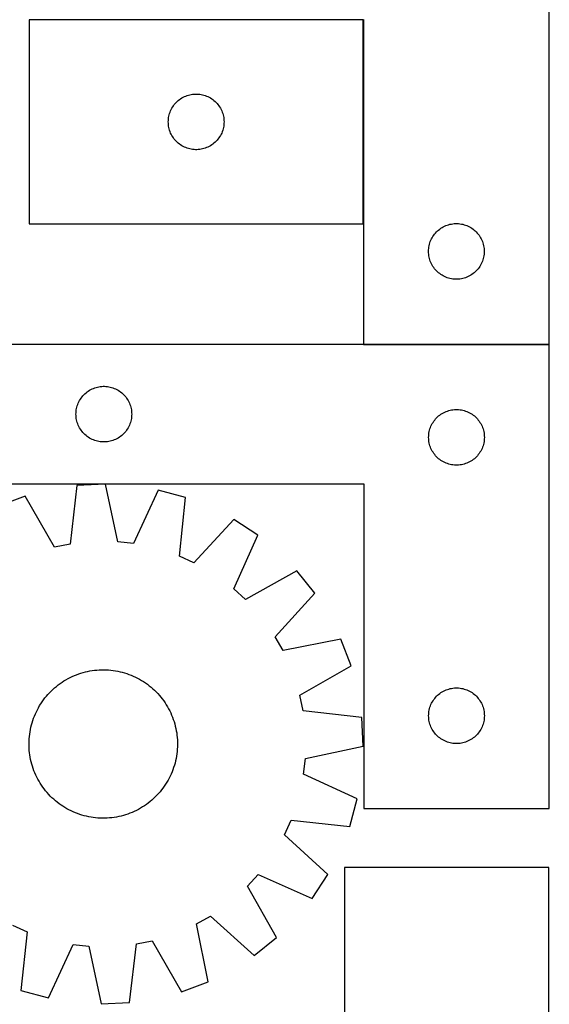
# Model space of a CAD drawing. Header units: millimetres. Extents: x 7 to 1493, y 7 to 2993.
# Tile 12 of 13: x 1208 to 1493, y 2108 to 2639. Entities that reach past the tile are written whole.
import ezdxf

# ---------------------------------------------------------------- set-up
doc = ezdxf.new("R2010")
doc.units = ezdxf.units.MM
doc.layers.add('COMMON', color=5, linetype='CONTINUOUS', true_color=0x0000ff)
doc.layers.add('CUT', color=7, linetype='CONTINUOUS', true_color=0x000000)

msp = doc.modelspace()

# ---------------------------------------------------------------- linework, layer by layer
at = {"layer": 'COMMON'}
for p, q in [((1393.297799, 2528.78493), (1393.297799, 2638.78493)), ((1393.397799, 2463.88493), (1493.397799, 2463.88493))]:
    msp.add_line(p, q, dxfattribs=at)
at = {"layer": 'CUT'}
for p, q in [((1493.397799, 2463.984931), (1493.397799, 2713.984931)), ((1393.197798, 2638.78493), (1213.197798, 2638.78493)), ((1213.197798, 2638.78493), (1213.197798, 2528.78493)), ((1393.197798, 2528.78493), (1393.197798, 2638.78493)), ((1393.397799, 2638.984931), (1393.397799, 2463.984931)), ((1292.455516, 2594.254092), (1293.008698, 2594.79321)), ((1293.008698, 2594.79321), (1293.588901, 2595.303137)), ((1293.588901, 2595.303137), (1294.194584, 2595.782519)), ((1294.194584, 2595.782519), (1294.824143, 2596.230085)), ((1294.824143, 2596.230085), (1295.475906, 2596.644649)), ((1295.475906, 2596.644649), (1296.148147, 2597.025112)), ((1296.148147, 2597.025112), (1296.839082, 2597.370464)), ((1296.839082, 2597.370464), (1297.54688, 2597.679789)), ((1297.54688, 2597.679789), (1298.269663, 2597.952268)), ((1298.269663, 2597.952268), (1299.005514, 2598.187178)), ((1299.005514, 2598.187178), (1299.752482, 2598.383896)), ((1299.752482, 2598.383896), (1300.508587, 2598.541899)), ((1300.508587, 2598.541899), (1301.271823, 2598.66077)), ((1301.271823, 2598.66077), (1302.040166, 2598.740193)), ((1302.040166, 2598.740193), (1302.81158, 2598.779957)), ((1302.81158, 2598.779957), (1303.584017, 2598.779957)), ((1303.584017, 2598.779957), (1304.35543, 2598.740193)), ((1304.35543, 2598.740193), (1305.123774, 2598.66077)), ((1305.123774, 2598.66077), (1305.88701, 2598.541899)), ((1305.88701, 2598.541899), (1306.643114, 2598.383896)), ((1306.643114, 2598.383896), (1307.390083, 2598.187178)), ((1307.390083, 2598.187178), (1308.125934, 2597.952268)), ((1308.125934, 2597.952268), (1308.848717, 2597.679789)), ((1308.848717, 2597.679789), (1309.556514, 2597.370464)), ((1309.556514, 2597.370464), (1310.247449, 2597.025112)), ((1310.247449, 2597.025112), (1310.91969, 2596.644649)), ((1310.91969, 2596.644649), (1311.571454, 2596.230085)), ((1311.571454, 2596.230085), (1312.201013, 2595.782519)), ((1312.201013, 2595.782519), (1312.806696, 2595.303137)), ((1312.806696, 2595.303137), (1313.386898, 2594.79321)), ((1313.386898, 2594.79321), (1313.940081, 2594.254092)), ((1288.908268, 2588.346652), (1289.162046, 2589.076211)), ((1289.162046, 2589.076211), (1289.453045, 2589.791739)), ((1289.453045, 2589.791739), (1289.780492, 2590.491337)), ((1289.780492, 2590.491337), (1290.14352, 2591.173151)), ((1290.14352, 2591.173151), (1290.541165, 2591.835373)), ((1290.541165, 2591.835373), (1290.972373, 2592.476246)), ((1290.972373, 2592.476246), (1291.436001, 2593.094072)), ((1291.436001, 2593.094072), (1291.930819, 2593.687212)), ((1291.930819, 2593.687212), (1292.455516, 2594.254092)), ((1313.940081, 2594.254092), (1314.464777, 2593.687212)), ((1314.464777, 2593.687212), (1314.959595, 2593.094072)), ((1314.959595, 2593.094072), (1315.423223, 2592.476246)), ((1315.423223, 2592.476246), (1315.854432, 2591.835373)), ((1315.854432, 2591.835373), (1316.252077, 2591.173151)), ((1316.252077, 2591.173151), (1316.615105, 2590.491337)), ((1316.615105, 2590.491337), (1316.942552, 2589.791739)), ((1316.942552, 2589.791739), (1317.233551, 2589.076211)), ((1317.233551, 2589.076211), (1317.487329, 2588.346652)), ((1288.197798, 2583.78493), (1288.217687, 2584.557111)), ((1288.217687, 2583.012749), (1288.197798, 2583.78493)), ((1288.217687, 2584.557111), (1288.2773, 2585.327245)), ((1288.2773, 2585.327245), (1288.37648, 2586.093289)), ((1288.37648, 2586.093289), (1288.514963, 2586.853211)), ((1288.514963, 2586.853211), (1288.692382, 2587.604997)), ((1288.692382, 2587.604997), (1288.908268, 2588.346652)), ((1317.487329, 2588.346652), (1317.703214, 2587.604997)), ((1317.703214, 2587.604997), (1317.880634, 2586.853211)), ((1317.880634, 2586.853211), (1318.019117, 2586.093289)), ((1318.019117, 2586.093289), (1318.118296, 2585.327245)), ((1318.118296, 2585.327245), (1318.17791, 2584.557111)), ((1318.17791, 2584.557111), (1318.197798, 2583.78493)), ((1318.197798, 2583.78493), (1318.17791, 2583.012749)), ((1288.2773, 2582.242615), (1288.217687, 2583.012749)), ((1288.37648, 2581.476571), (1288.2773, 2582.242615)), ((1288.514963, 2580.716649), (1288.37648, 2581.476571)), ((1288.692382, 2579.964863), (1288.514963, 2580.716649)), ((1288.908268, 2579.223207), (1288.692382, 2579.964863)), ((1289.162046, 2578.493649), (1288.908268, 2579.223207)), ((1289.453045, 2577.778121), (1289.162046, 2578.493649)), ((1317.233551, 2578.493649), (1316.942552, 2577.778121)), ((1317.487329, 2579.223207), (1317.233551, 2578.493649)), ((1317.703214, 2579.964863), (1317.487329, 2579.223207)), ((1317.880634, 2580.716649), (1317.703214, 2579.964863)), ((1318.019117, 2581.476571), (1317.880634, 2580.716649)), ((1318.118296, 2582.242615), (1318.019117, 2581.476571)), ((1318.17791, 2583.012749), (1318.118296, 2582.242615)), ((1289.780492, 2577.078523), (1289.453045, 2577.778121)), ((1290.14352, 2576.396709), (1289.780492, 2577.078523)), ((1290.541165, 2575.734487), (1290.14352, 2576.396709)), ((1290.972373, 2575.093613), (1290.541165, 2575.734487)), ((1291.436001, 2574.475788), (1290.972373, 2575.093613)), ((1291.930819, 2573.882648), (1291.436001, 2574.475788)), ((1292.455516, 2573.315768), (1291.930819, 2573.882648)), ((1293.008698, 2572.776649), (1292.455516, 2573.315768)), ((1313.940081, 2573.315768), (1313.386898, 2572.776649)), ((1314.464777, 2573.882648), (1313.940081, 2573.315768)), ((1314.959595, 2574.475788), (1314.464777, 2573.882648)), ((1315.423223, 2575.093613), (1314.959595, 2574.475788)), ((1315.854432, 2575.734487), (1315.423223, 2575.093613)), ((1316.252077, 2576.396709), (1315.854432, 2575.734487)), ((1316.615105, 2577.078523), (1316.252077, 2576.396709)), ((1316.942552, 2577.778121), (1316.615105, 2577.078523)), ((1293.588901, 2572.266723), (1293.008698, 2572.776649)), ((1294.194584, 2571.787341), (1293.588901, 2572.266723)), ((1294.824143, 2571.339775), (1294.194584, 2571.787341)), ((1295.475906, 2570.925211), (1294.824143, 2571.339775)), ((1296.148147, 2570.544748), (1295.475906, 2570.925211)), ((1296.839082, 2570.199396), (1296.148147, 2570.544748)), ((1297.54688, 2569.89007), (1296.839082, 2570.199396)), ((1298.269663, 2569.617592), (1297.54688, 2569.89007)), ((1299.005514, 2569.382682), (1298.269663, 2569.617592)), ((1299.752482, 2569.185964), (1299.005514, 2569.382682)), ((1300.508587, 2569.027961), (1299.752482, 2569.185964)), ((1301.271823, 2568.90909), (1300.508587, 2569.027961)), ((1302.040166, 2568.829667), (1301.271823, 2568.90909)), ((1302.81158, 2568.789903), (1302.040166, 2568.829667)), ((1303.584017, 2568.789903), (1302.81158, 2568.789903)), ((1304.35543, 2568.829667), (1303.584017, 2568.789903)), ((1305.123774, 2568.90909), (1304.35543, 2568.829667)), ((1305.88701, 2569.027961), (1305.123774, 2568.90909)), ((1306.643114, 2569.185964), (1305.88701, 2569.027961)), ((1307.390083, 2569.382682), (1306.643114, 2569.185964)), ((1308.125934, 2569.617592), (1307.390083, 2569.382682)), ((1308.848717, 2569.89007), (1308.125934, 2569.617592)), ((1309.556514, 2570.199396), (1308.848717, 2569.89007)), ((1310.247449, 2570.544748), (1309.556514, 2570.199396)), ((1310.91969, 2570.925211), (1310.247449, 2570.544748)), ((1311.571454, 2571.339775), (1310.91969, 2570.925211)), ((1312.201013, 2571.787341), (1311.571454, 2571.339775)), ((1312.806696, 2572.266723), (1312.201013, 2571.787341)), ((1313.386898, 2572.776649), (1312.806696, 2572.266723)), ((1213.197798, 2528.78493), (1393.197798, 2528.78493)), ((1433.208699, 2524.993211), (1433.788902, 2525.503138)), ((1433.788902, 2525.503138), (1434.394585, 2525.98252)), ((1434.394585, 2525.98252), (1435.024144, 2526.430086)), ((1435.024144, 2526.430086), (1435.675907, 2526.84465)), ((1435.675907, 2526.84465), (1436.348148, 2527.225113)), ((1436.348148, 2527.225113), (1437.039083, 2527.570465)), ((1437.039083, 2527.570465), (1437.746881, 2527.87979)), ((1437.746881, 2527.87979), (1438.469664, 2528.152269)), ((1438.469664, 2528.152269), (1439.205515, 2528.387179)), ((1439.205515, 2528.387179), (1439.952483, 2528.583897)), ((1439.952483, 2528.583897), (1440.708588, 2528.7419)), ((1440.708588, 2528.7419), (1441.471824, 2528.860771)), ((1441.471824, 2528.860771), (1442.240167, 2528.940194)), ((1442.240167, 2528.940194), (1443.011581, 2528.979958)), ((1443.011581, 2528.979958), (1443.784018, 2528.979958)), ((1443.784018, 2528.979958), (1444.555431, 2528.940194)), ((1444.555431, 2528.940194), (1445.323775, 2528.860771)), ((1445.323775, 2528.860771), (1446.087011, 2528.7419)), ((1446.087011, 2528.7419), (1446.843115, 2528.583897)), ((1446.843115, 2528.583897), (1447.590084, 2528.387179)), ((1447.590084, 2528.387179), (1448.325935, 2528.152269)), ((1448.325935, 2528.152269), (1449.048718, 2527.87979)), ((1449.048718, 2527.87979), (1449.756515, 2527.570465)), ((1449.756515, 2527.570465), (1450.44745, 2527.225113)), ((1450.44745, 2527.225113), (1451.119691, 2526.84465)), ((1451.119691, 2526.84465), (1451.771455, 2526.430086)), ((1451.771455, 2526.430086), (1452.401014, 2525.98252)), ((1452.401014, 2525.98252), (1453.006697, 2525.503138)), ((1453.006697, 2525.503138), (1453.586899, 2524.993211)), ((1429.653046, 2519.99174), (1429.980493, 2520.691338)), ((1429.980493, 2520.691338), (1430.343521, 2521.373152)), ((1430.343521, 2521.373152), (1430.741166, 2522.035374)), ((1430.741166, 2522.035374), (1431.172374, 2522.676247)), ((1431.172374, 2522.676247), (1431.636002, 2523.294073)), ((1431.636002, 2523.294073), (1432.13082, 2523.887213)), ((1432.13082, 2523.887213), (1432.655517, 2524.454093)), ((1432.655517, 2524.454093), (1433.208699, 2524.993211)), ((1453.586899, 2524.993211), (1454.140082, 2524.454093)), ((1454.140082, 2524.454093), (1454.664778, 2523.887213)), ((1454.664778, 2523.887213), (1455.159596, 2523.294073)), ((1455.159596, 2523.294073), (1455.623224, 2522.676247)), ((1455.623224, 2522.676247), (1456.054433, 2522.035374)), ((1456.054433, 2522.035374), (1456.452078, 2521.373152)), ((1456.452078, 2521.373152), (1456.815106, 2520.691338)), ((1456.815106, 2520.691338), (1457.142553, 2519.99174)), ((1428.417688, 2514.757112), (1428.477301, 2515.527246)), ((1428.477301, 2515.527246), (1428.576481, 2516.29329)), ((1428.576481, 2516.29329), (1428.714964, 2517.053212)), ((1428.714964, 2517.053212), (1428.892383, 2517.804998)), ((1428.892383, 2517.804998), (1429.108269, 2518.546653)), ((1429.108269, 2518.546653), (1429.362047, 2519.276212)), ((1429.362047, 2519.276212), (1429.653046, 2519.99174)), ((1457.142553, 2519.99174), (1457.433552, 2519.276212)), ((1457.433552, 2519.276212), (1457.68733, 2518.546653)), ((1457.68733, 2518.546653), (1457.903215, 2517.804998)), ((1457.903215, 2517.804998), (1458.080635, 2517.053212)), ((1458.080635, 2517.053212), (1458.219118, 2516.29329)), ((1458.219118, 2516.29329), (1458.318297, 2515.527246)), ((1458.318297, 2515.527246), (1458.377911, 2514.757112)), ((1428.397799, 2513.984931), (1428.417688, 2514.757112)), ((1428.417688, 2513.21275), (1428.397799, 2513.984931)), ((1428.477301, 2512.442616), (1428.417688, 2513.21275)), ((1428.576481, 2511.676572), (1428.477301, 2512.442616)), ((1428.714964, 2510.91665), (1428.576481, 2511.676572)), ((1428.892383, 2510.164864), (1428.714964, 2510.91665)), ((1429.108269, 2509.423208), (1428.892383, 2510.164864)), ((1457.903215, 2510.164864), (1457.68733, 2509.423208)), ((1458.080635, 2510.91665), (1457.903215, 2510.164864)), ((1458.219118, 2511.676572), (1458.080635, 2510.91665)), ((1458.318297, 2512.442616), (1458.219118, 2511.676572)), ((1458.377911, 2513.21275), (1458.318297, 2512.442616)), ((1458.377911, 2514.757112), (1458.397799, 2513.984931)), ((1458.397799, 2513.984931), (1458.377911, 2513.21275)), ((1429.362047, 2508.69365), (1429.108269, 2509.423208)), ((1429.653046, 2507.978122), (1429.362047, 2508.69365)), ((1429.980493, 2507.278524), (1429.653046, 2507.978122)), ((1430.343521, 2506.59671), (1429.980493, 2507.278524)), ((1430.741166, 2505.934488), (1430.343521, 2506.59671)), ((1431.172374, 2505.293614), (1430.741166, 2505.934488)), ((1431.636002, 2504.675789), (1431.172374, 2505.293614)), ((1432.13082, 2504.082649), (1431.636002, 2504.675789)), ((1455.159596, 2504.675789), (1454.664778, 2504.082649)), ((1455.623224, 2505.293614), (1455.159596, 2504.675789)), ((1456.054433, 2505.934488), (1455.623224, 2505.293614)), ((1456.452078, 2506.59671), (1456.054433, 2505.934488)), ((1456.815106, 2507.278524), (1456.452078, 2506.59671)), ((1457.142553, 2507.978122), (1456.815106, 2507.278524)), ((1457.433552, 2508.69365), (1457.142553, 2507.978122)), ((1457.68733, 2509.423208), (1457.433552, 2508.69365)), ((1432.655517, 2503.515769), (1432.13082, 2504.082649)), ((1433.208699, 2502.97665), (1432.655517, 2503.515769)), ((1433.788902, 2502.466724), (1433.208699, 2502.97665)), ((1434.394585, 2501.987342), (1433.788902, 2502.466724)), ((1435.024144, 2501.539776), (1434.394585, 2501.987342)), ((1435.675907, 2501.125212), (1435.024144, 2501.539776)), ((1436.348148, 2500.744749), (1435.675907, 2501.125212)), ((1437.039083, 2500.399397), (1436.348148, 2500.744749)), ((1437.746881, 2500.090071), (1437.039083, 2500.399397)), ((1438.469664, 2499.817593), (1437.746881, 2500.090071)), ((1439.205515, 2499.582683), (1438.469664, 2499.817593)), ((1439.952483, 2499.385965), (1439.205515, 2499.582683)), ((1440.708588, 2499.227962), (1439.952483, 2499.385965)), ((1441.471824, 2499.109091), (1440.708588, 2499.227962)), ((1442.240167, 2499.029668), (1441.471824, 2499.109091)), ((1443.011581, 2498.989904), (1442.240167, 2499.029668)), ((1443.784018, 2498.989904), (1443.011581, 2498.989904)), ((1444.555431, 2499.029668), (1443.784018, 2498.989904)), ((1445.323775, 2499.109091), (1444.555431, 2499.029668)), ((1446.087011, 2499.227962), (1445.323775, 2499.109091)), ((1446.843115, 2499.385965), (1446.087011, 2499.227962)), ((1447.590084, 2499.582683), (1446.843115, 2499.385965)), ((1448.325935, 2499.817593), (1447.590084, 2499.582683)), ((1449.048718, 2500.090071), (1448.325935, 2499.817593)), ((1449.756515, 2500.399397), (1449.048718, 2500.090071)), ((1450.44745, 2500.744749), (1449.756515, 2500.399397)), ((1451.119691, 2501.125212), (1450.44745, 2500.744749)), ((1451.771455, 2501.539776), (1451.119691, 2501.125212)), ((1452.401014, 2501.987342), (1451.771455, 2501.539776)), ((1453.006697, 2502.466724), (1452.401014, 2501.987342)), ((1453.586899, 2502.97665), (1453.006697, 2502.466724)), ((1454.140082, 2503.515769), (1453.586899, 2502.97665)), ((1454.664778, 2504.082649), (1454.140082, 2503.515769)), ((1493.460062, 2463.78493), (1193.460062, 2463.78493)), ((1393.397799, 2463.984931), (1493.397799, 2463.984931)), ((1493.460062, 2213.78493), (1493.460062, 2463.78493)), ((1248.531926, 2440.452268), (1249.267777, 2440.687178)), ((1249.267777, 2440.687178), (1250.014746, 2440.883896)), ((1250.014746, 2440.883896), (1250.77085, 2441.041899)), ((1250.77085, 2441.041899), (1251.534086, 2441.16077)), ((1251.534086, 2441.16077), (1252.30243, 2441.240193)), ((1252.30243, 2441.240193), (1253.073843, 2441.279957)), ((1253.073843, 2441.279957), (1253.84628, 2441.279957)), ((1253.84628, 2441.279957), (1254.617694, 2441.240193)), ((1254.617694, 2441.240193), (1255.386037, 2441.16077)), ((1255.386037, 2441.16077), (1256.149273, 2441.041899)), ((1256.149273, 2441.041899), (1256.905378, 2440.883896)), ((1256.905378, 2440.883896), (1257.652346, 2440.687178)), ((1257.652346, 2440.687178), (1258.388197, 2440.452268)), ((1241.234637, 2434.976246), (1241.698265, 2435.594072)), ((1241.698265, 2435.594072), (1242.193083, 2436.187212)), ((1242.193083, 2436.187212), (1242.717779, 2436.754092)), ((1242.717779, 2436.754092), (1243.270962, 2437.29321)), ((1243.270962, 2437.29321), (1243.851164, 2437.803137)), ((1243.851164, 2437.803137), (1244.456848, 2438.282519)), ((1244.456848, 2438.282519), (1245.086406, 2438.730085)), ((1245.086406, 2438.730085), (1245.73817, 2439.144649)), ((1245.73817, 2439.144649), (1246.410411, 2439.525112)), ((1246.410411, 2439.525112), (1247.101346, 2439.870464)), ((1247.101346, 2439.870464), (1247.809143, 2440.179789)), ((1247.809143, 2440.179789), (1248.531926, 2440.452268)), ((1258.388197, 2440.452268), (1259.11098, 2440.179789)), ((1259.11098, 2440.179789), (1259.818778, 2439.870464)), ((1259.818778, 2439.870464), (1260.509713, 2439.525112)), ((1260.509713, 2439.525112), (1261.181954, 2439.144649)), ((1261.181954, 2439.144649), (1261.833718, 2438.730085)), ((1261.833718, 2438.730085), (1262.463276, 2438.282519)), ((1262.463276, 2438.282519), (1263.068959, 2437.803137)), ((1263.068959, 2437.803137), (1263.649162, 2437.29321)), ((1263.649162, 2437.29321), (1264.202345, 2436.754092)), ((1264.202345, 2436.754092), (1264.727041, 2436.187212)), ((1264.727041, 2436.187212), (1265.221859, 2435.594072)), ((1265.221859, 2435.594072), (1265.685487, 2434.976246)), ((1238.777226, 2429.353211), (1238.954646, 2430.104997)), ((1238.954646, 2430.104997), (1239.170531, 2430.846652)), ((1239.170531, 2430.846652), (1239.424309, 2431.576211)), ((1239.424309, 2431.576211), (1239.715308, 2432.291739)), ((1239.715308, 2432.291739), (1240.042755, 2432.991337)), ((1240.042755, 2432.991337), (1240.405783, 2433.673151)), ((1240.405783, 2433.673151), (1240.803428, 2434.335373)), ((1240.803428, 2434.335373), (1241.234637, 2434.976246)), ((1265.685487, 2434.976246), (1266.116695, 2434.335373)), ((1266.116695, 2434.335373), (1266.51434, 2433.673151)), ((1266.51434, 2433.673151), (1266.877368, 2432.991337)), ((1266.877368, 2432.991337), (1267.204815, 2432.291739)), ((1267.204815, 2432.291739), (1267.495814, 2431.576211)), ((1267.495814, 2431.576211), (1267.749592, 2430.846652)), ((1267.749592, 2430.846652), (1267.965478, 2430.104997)), ((1267.965478, 2430.104997), (1268.142897, 2429.353211)), ((1238.460062, 2426.28493), (1238.47995, 2427.057111)), ((1238.47995, 2425.512749), (1238.460062, 2426.28493)), ((1238.47995, 2427.057111), (1238.539564, 2427.827245)), ((1238.539564, 2424.742615), (1238.47995, 2425.512749)), ((1238.539564, 2427.827245), (1238.638743, 2428.593289)), ((1238.638743, 2423.976571), (1238.539564, 2424.742615)), ((1238.638743, 2428.593289), (1238.777226, 2429.353211)), ((1268.142897, 2429.353211), (1268.28138, 2428.593289)), ((1268.28138, 2428.593289), (1268.38056, 2427.827245)), ((1268.38056, 2424.742615), (1268.28138, 2423.976571)), ((1268.38056, 2427.827245), (1268.440173, 2427.057111)), ((1268.440173, 2425.512749), (1268.38056, 2424.742615)), ((1268.440173, 2427.057111), (1268.460062, 2426.28493)), ((1268.460062, 2426.28493), (1268.440173, 2425.512749)), ((1432.717779, 2424.254092), (1433.270962, 2424.79321)), ((1433.270962, 2424.79321), (1433.851164, 2425.303137)), ((1433.851164, 2425.303137), (1434.456848, 2425.782519)), ((1434.456848, 2425.782519), (1435.086406, 2426.230085)), ((1435.086406, 2426.230085), (1435.73817, 2426.644649)), ((1435.73817, 2426.644649), (1436.410411, 2427.025112)), ((1436.410411, 2427.025112), (1437.101346, 2427.370464)), ((1437.101346, 2427.370464), (1437.809143, 2427.679789)), ((1437.809143, 2427.679789), (1438.531926, 2427.952268)), ((1438.531926, 2427.952268), (1439.267777, 2428.187178)), ((1439.267777, 2428.187178), (1440.014746, 2428.383896)), ((1440.014746, 2428.383896), (1440.77085, 2428.541899)), ((1440.77085, 2428.541899), (1441.534086, 2428.66077)), ((1441.534086, 2428.66077), (1442.30243, 2428.740193)), ((1442.30243, 2428.740193), (1443.073843, 2428.779957)), ((1443.073843, 2428.779957), (1443.84628, 2428.779957)), ((1443.84628, 2428.779957), (1444.617694, 2428.740193)), ((1444.617694, 2428.740193), (1445.386037, 2428.66077)), ((1445.386037, 2428.66077), (1446.149273, 2428.541899)), ((1446.149273, 2428.541899), (1446.905378, 2428.383896)), ((1446.905378, 2428.383896), (1447.652346, 2428.187178)), ((1447.652346, 2428.187178), (1448.388197, 2427.952268)), ((1448.388197, 2427.952268), (1449.11098, 2427.679789)), ((1449.11098, 2427.679789), (1449.818778, 2427.370464)), ((1449.818778, 2427.370464), (1450.509713, 2427.025112)), ((1450.509713, 2427.025112), (1451.181954, 2426.644649)), ((1451.181954, 2426.644649), (1451.833718, 2426.230085)), ((1451.833718, 2426.230085), (1452.463276, 2425.782519)), ((1452.463276, 2425.782519), (1453.068959, 2425.303137)), ((1453.068959, 2425.303137), (1453.649162, 2424.79321)), ((1453.649162, 2424.79321), (1454.202345, 2424.254092)), ((1238.777226, 2423.216649), (1238.638743, 2423.976571)), ((1238.954646, 2422.464863), (1238.777226, 2423.216649)), ((1239.170531, 2421.723207), (1238.954646, 2422.464863)), ((1239.424309, 2420.993649), (1239.170531, 2421.723207)), ((1239.715308, 2420.278121), (1239.424309, 2420.993649)), ((1240.042755, 2419.578523), (1239.715308, 2420.278121)), ((1240.405783, 2418.896709), (1240.042755, 2419.578523)), ((1266.877368, 2419.578523), (1266.51434, 2418.896709)), ((1267.204815, 2420.278121), (1266.877368, 2419.578523)), ((1267.495814, 2420.993649), (1267.204815, 2420.278121)), ((1267.749592, 2421.723207), (1267.495814, 2420.993649)), ((1267.965478, 2422.464863), (1267.749592, 2421.723207)), ((1268.142897, 2423.216649), (1267.965478, 2422.464863)), ((1268.28138, 2423.976571), (1268.142897, 2423.216649)), ((1429.424309, 2419.076211), (1429.715308, 2419.791739)), ((1429.715308, 2419.791739), (1430.042755, 2420.491337)), ((1430.042755, 2420.491337), (1430.405783, 2421.173151)), ((1430.405783, 2421.173151), (1430.803428, 2421.835373)), ((1430.803428, 2421.835373), (1431.234637, 2422.476246)), ((1431.234637, 2422.476246), (1431.698265, 2423.094072)), ((1431.698265, 2423.094072), (1432.193083, 2423.687212)), ((1432.193083, 2423.687212), (1432.717779, 2424.254092)), ((1454.202345, 2424.254092), (1454.727041, 2423.687212)), ((1454.727041, 2423.687212), (1455.221859, 2423.094072)), ((1455.221859, 2423.094072), (1455.685487, 2422.476246)), ((1455.685487, 2422.476246), (1456.116695, 2421.835373)), ((1456.116695, 2421.835373), (1456.51434, 2421.173151)), ((1456.51434, 2421.173151), (1456.877368, 2420.491337)), ((1456.877368, 2420.491337), (1457.204815, 2419.791739)), ((1457.204815, 2419.791739), (1457.495814, 2419.076211)), ((1240.803428, 2418.234487), (1240.405783, 2418.896709)), ((1241.234637, 2417.593613), (1240.803428, 2418.234487)), ((1241.698265, 2416.975788), (1241.234637, 2417.593613)), ((1242.193083, 2416.382648), (1241.698265, 2416.975788)), ((1242.717779, 2415.815768), (1242.193083, 2416.382648)), ((1243.270962, 2415.276649), (1242.717779, 2415.815768)), ((1243.851164, 2414.766723), (1243.270962, 2415.276649)), ((1244.456848, 2414.287341), (1243.851164, 2414.766723)), ((1245.086406, 2413.839775), (1244.456848, 2414.287341)), ((1262.463276, 2414.287341), (1261.833718, 2413.839775)), ((1263.068959, 2414.766723), (1262.463276, 2414.287341)), ((1263.649162, 2415.276649), (1263.068959, 2414.766723)), ((1264.202345, 2415.815768), (1263.649162, 2415.276649)), ((1264.727041, 2416.382648), (1264.202345, 2415.815768)), ((1265.221859, 2416.975788), (1264.727041, 2416.382648)), ((1265.685487, 2417.593613), (1265.221859, 2416.975788)), ((1266.116695, 2418.234487), (1265.685487, 2417.593613)), ((1266.51434, 2418.896709), (1266.116695, 2418.234487)), ((1428.460062, 2413.78493), (1428.47995, 2414.557111)), ((1428.47995, 2414.557111), (1428.539564, 2415.327245)), ((1428.539564, 2415.327245), (1428.638743, 2416.093289)), ((1428.638743, 2416.093289), (1428.777226, 2416.853211)), ((1428.777226, 2416.853211), (1428.954646, 2417.604997)), ((1428.954646, 2417.604997), (1429.170531, 2418.346652)), ((1429.170531, 2418.346652), (1429.424309, 2419.076211)), ((1457.495814, 2419.076211), (1457.749592, 2418.346652)), ((1457.749592, 2418.346652), (1457.965478, 2417.604997)), ((1457.965478, 2417.604997), (1458.142897, 2416.853211)), ((1458.142897, 2416.853211), (1458.28138, 2416.093289)), ((1458.28138, 2416.093289), (1458.38056, 2415.327245)), ((1458.38056, 2415.327245), (1458.440173, 2414.557111)), ((1458.440173, 2414.557111), (1458.460062, 2413.78493)), ((1245.73817, 2413.425211), (1245.086406, 2413.839775)), ((1246.410411, 2413.044748), (1245.73817, 2413.425211)), ((1247.101346, 2412.699396), (1246.410411, 2413.044748)), ((1247.809143, 2412.39007), (1247.101346, 2412.699396)), ((1248.531926, 2412.117592), (1247.809143, 2412.39007)), ((1249.267777, 2411.882682), (1248.531926, 2412.117592)), ((1250.014746, 2411.685964), (1249.267777, 2411.882682)), ((1250.77085, 2411.527961), (1250.014746, 2411.685964)), ((1251.534086, 2411.40909), (1250.77085, 2411.527961)), ((1252.30243, 2411.329667), (1251.534086, 2411.40909)), ((1253.073843, 2411.289903), (1252.30243, 2411.329667)), ((1253.84628, 2411.289903), (1253.073843, 2411.289903)), ((1254.617694, 2411.329667), (1253.84628, 2411.289903)), ((1255.386037, 2411.40909), (1254.617694, 2411.329667)), ((1256.149273, 2411.527961), (1255.386037, 2411.40909)), ((1256.905378, 2411.685964), (1256.149273, 2411.527961)), ((1257.652346, 2411.882682), (1256.905378, 2411.685964)), ((1258.388197, 2412.117592), (1257.652346, 2411.882682)), ((1259.11098, 2412.39007), (1258.388197, 2412.117592)), ((1259.818778, 2412.699396), (1259.11098, 2412.39007)), ((1260.509713, 2413.044748), (1259.818778, 2412.699396)), ((1261.181954, 2413.425211), (1260.509713, 2413.044748)), ((1261.833718, 2413.839775), (1261.181954, 2413.425211)), ((1428.47995, 2413.012749), (1428.460062, 2413.78493)), ((1428.539564, 2412.242615), (1428.47995, 2413.012749)), ((1428.638743, 2411.476571), (1428.539564, 2412.242615)), ((1428.777226, 2410.716649), (1428.638743, 2411.476571)), ((1428.954646, 2409.964863), (1428.777226, 2410.716649)), ((1429.170531, 2409.223207), (1428.954646, 2409.964863)), ((1429.424309, 2408.493649), (1429.170531, 2409.223207)), ((1457.749592, 2409.223207), (1457.495814, 2408.493649)), ((1457.965478, 2409.964863), (1457.749592, 2409.223207)), ((1458.142897, 2410.716649), (1457.965478, 2409.964863)), ((1458.28138, 2411.476571), (1458.142897, 2410.716649)), ((1458.38056, 2412.242615), (1458.28138, 2411.476571)), ((1458.440173, 2413.012749), (1458.38056, 2412.242615)), ((1458.460062, 2413.78493), (1458.440173, 2413.012749)), ((1429.715308, 2407.778121), (1429.424309, 2408.493649)), ((1430.042755, 2407.078523), (1429.715308, 2407.778121)), ((1430.405783, 2406.396709), (1430.042755, 2407.078523)), ((1430.803428, 2405.734487), (1430.405783, 2406.396709)), ((1431.234637, 2405.093613), (1430.803428, 2405.734487)), ((1431.698265, 2404.475788), (1431.234637, 2405.093613)), ((1432.193083, 2403.882648), (1431.698265, 2404.475788)), ((1432.717779, 2403.315768), (1432.193083, 2403.882648)), ((1454.727041, 2403.882648), (1454.202345, 2403.315768)), ((1455.221859, 2404.475788), (1454.727041, 2403.882648)), ((1455.685487, 2405.093613), (1455.221859, 2404.475788)), ((1456.116695, 2405.734487), (1455.685487, 2405.093613)), ((1456.51434, 2406.396709), (1456.116695, 2405.734487)), ((1456.877368, 2407.078523), (1456.51434, 2406.396709)), ((1457.204815, 2407.778121), (1456.877368, 2407.078523)), ((1457.495814, 2408.493649), (1457.204815, 2407.778121)), ((1433.270962, 2402.776649), (1432.717779, 2403.315768)), ((1433.851164, 2402.266723), (1433.270962, 2402.776649)), ((1434.456848, 2401.787341), (1433.851164, 2402.266723)), ((1435.086406, 2401.339775), (1434.456848, 2401.787341)), ((1435.73817, 2400.925211), (1435.086406, 2401.339775)), ((1436.410411, 2400.544748), (1435.73817, 2400.925211)), ((1437.101346, 2400.199396), (1436.410411, 2400.544748)), ((1437.809143, 2399.89007), (1437.101346, 2400.199396)), ((1438.531926, 2399.617592), (1437.809143, 2399.89007)), ((1439.267777, 2399.382682), (1438.531926, 2399.617592)), ((1440.014746, 2399.185964), (1439.267777, 2399.382682)), ((1440.77085, 2399.027961), (1440.014746, 2399.185964)), ((1441.534086, 2398.90909), (1440.77085, 2399.027961)), ((1442.30243, 2398.829667), (1441.534086, 2398.90909)), ((1443.073843, 2398.789903), (1442.30243, 2398.829667)), ((1443.84628, 2398.789903), (1443.073843, 2398.789903)), ((1444.617694, 2398.829667), (1443.84628, 2398.789903)), ((1445.386037, 2398.90909), (1444.617694, 2398.829667)), ((1446.149273, 2399.027961), (1445.386037, 2398.90909)), ((1446.905378, 2399.185964), (1446.149273, 2399.027961)), ((1447.652346, 2399.382682), (1446.905378, 2399.185964)), ((1448.388197, 2399.617592), (1447.652346, 2399.382682)), ((1449.11098, 2399.89007), (1448.388197, 2399.617592)), ((1449.818778, 2400.199396), (1449.11098, 2399.89007)), ((1450.509713, 2400.544748), (1449.818778, 2400.199396)), ((1451.181954, 2400.925211), (1450.509713, 2400.544748)), ((1451.833718, 2401.339775), (1451.181954, 2400.925211)), ((1452.463276, 2401.787341), (1451.833718, 2401.339775)), ((1453.068959, 2402.266723), (1452.463276, 2401.787341)), ((1453.649162, 2402.776649), (1453.068959, 2402.266723)), ((1454.202345, 2403.315768), (1453.649162, 2402.776649)), ((1193.460062, 2388.78493), (1393.460062, 2388.78493)), ((1238.946769, 2387.839756), (1235.269844, 2356.288924)), ((1254.316131, 2388.556186), (1238.946769, 2387.839756)), ((1260.912168, 2357.484221), (1254.316131, 2388.556186)), ((1393.460062, 2388.78493), (1393.460062, 2213.78493)), ((1282.680925, 2385.409082), (1269.434218, 2356.53869)), ((1297.519446, 2381.341054), (1282.680925, 2385.409082)), ((1210.997738, 2382.067627), (1196.601996, 2376.636867)), ((1226.872708, 2354.554719), (1210.997738, 2382.067627)), ((1294.190884, 2349.751571), (1297.519446, 2381.341054)), ((1323.523459, 2369.582775), (1302.003651, 2346.218859)), ((1336.378641, 2361.128496), (1323.523459, 2369.582775)), ((1323.451304, 2332.113694), (1336.378641, 2361.128496)), ((1235.269844, 2356.288924), (1226.872708, 2354.554719)), ((1269.434218, 2356.53869), (1260.912168, 2357.484221)), ((1302.003651, 2346.218859), (1294.190884, 2349.751571)), ((1357.47642, 2341.910027), (1329.790019, 2326.339608)), ((1367.089909, 2329.897059), (1357.47642, 2341.910027)), ((1329.790019, 2326.339608), (1323.451304, 2332.113694)), ((1345.829214, 2306.29711), (1367.089909, 2329.897059)), ((1350.073399, 2298.846858), (1345.829214, 2306.29711)), ((1381.216255, 2305.099637), (1350.073399, 2298.846858)), ((1386.647015, 2290.703895), (1381.216255, 2305.099637)), ((1239.907505, 2286.308806), (1241.099718, 2286.705838)), ((1241.099718, 2286.705838), (1242.303814, 2287.065226)), ((1242.303814, 2287.065226), (1243.518605, 2287.386616)), ((1243.518605, 2287.386616), (1244.742891, 2287.669689)), ((1244.742891, 2287.669689), (1245.975464, 2287.914167)), ((1245.975464, 2287.914167), (1247.215109, 2288.119808)), ((1247.215109, 2288.119808), (1248.460601, 2288.28641)), ((1248.460601, 2288.28641), (1249.710711, 2288.413807)), ((1249.710711, 2288.413807), (1250.964207, 2288.501875)), ((1250.964207, 2288.501875), (1252.21985, 2288.550526)), ((1252.21985, 2288.550526), (1253.476402, 2288.559712)), ((1253.476402, 2288.559712), (1254.732622, 2288.529425)), ((1254.732622, 2288.529425), (1255.987271, 2288.459693)), ((1255.987271, 2288.459693), (1257.239111, 2288.350587)), ((1257.239111, 2288.350587), (1258.486906, 2288.202213)), ((1258.486906, 2288.202213), (1259.729425, 2288.014718)), ((1259.729425, 2288.014718), (1260.965441, 2287.788287)), ((1260.965441, 2287.788287), (1262.193735, 2287.523144)), ((1262.193735, 2287.523144), (1263.413094, 2287.21955)), ((1263.413094, 2287.21955), (1264.622316, 2286.877805)), ((1264.622316, 2286.877805), (1265.820206, 2286.498246)), ((1359.134107, 2274.828925), (1386.647015, 2290.703895)), ((1229.901671, 2281.118093), (1230.935777, 2281.831978)), ((1230.935777, 2281.831978), (1231.991797, 2282.513029)), ((1231.991797, 2282.513029), (1233.068688, 2283.160572)), ((1233.068688, 2283.160572), (1234.165387, 2283.773971)), ((1234.165387, 2283.773971), (1235.280812, 2284.352619)), ((1235.280812, 2284.352619), (1236.413863, 2284.895944)), ((1236.413863, 2284.895944), (1237.563421, 2285.403412)), ((1237.563421, 2285.403412), (1238.728351, 2285.874521)), ((1238.728351, 2285.874521), (1239.907505, 2286.308806)), ((1265.820206, 2286.498246), (1267.005583, 2286.081247)), ((1267.005583, 2286.081247), (1268.177277, 2285.627221)), ((1268.177277, 2285.627221), (1269.334132, 2285.136615)), ((1269.334132, 2285.136615), (1270.475005, 2284.609913)), ((1270.475005, 2284.609913), (1271.598772, 2284.047635)), ((1271.598772, 2284.047635), (1272.704322, 2283.450337)), ((1272.704322, 2283.450337), (1273.790565, 2282.818607)), ((1273.790565, 2282.818607), (1274.856429, 2282.153069)), ((1274.856429, 2282.153069), (1275.900862, 2281.45438)), ((1275.900862, 2281.45438), (1276.922833, 2280.723229)), ((1223.359255, 2275.264621), (1224.212727, 2276.186896)), ((1224.212727, 2276.186896), (1225.094748, 2277.081908)), ((1225.094748, 2277.081908), (1226.004446, 2277.948773)), ((1226.004446, 2277.948773), (1226.940924, 2278.786637)), ((1226.940924, 2278.786637), (1227.903259, 2279.594671)), ((1227.903259, 2279.594671), (1228.890499, 2280.372079)), ((1228.890499, 2280.372079), (1229.901671, 2281.118093)), ((1276.922833, 2280.723229), (1277.921334, 2279.960338)), ((1277.921334, 2279.960338), (1278.89538, 2279.16646)), ((1278.89538, 2279.16646), (1279.844008, 2278.342378)), ((1279.844008, 2278.342378), (1280.766284, 2277.488906)), ((1280.766284, 2277.488906), (1281.661296, 2276.606885)), ((1281.661296, 2276.606885), (1282.528161, 2275.697187)), ((1434.456848, 2275.782519), (1435.086406, 2276.230085)), ((1435.086406, 2276.230085), (1435.73817, 2276.644649)), ((1435.73817, 2276.644649), (1436.410411, 2277.025112)), ((1436.410411, 2277.025112), (1437.101346, 2277.370464)), ((1437.101346, 2277.370464), (1437.809143, 2277.679789)), ((1437.809143, 2277.679789), (1438.531926, 2277.952268)), ((1438.531926, 2277.952268), (1439.267777, 2278.187178)), ((1439.267777, 2278.187178), (1440.014746, 2278.383896)), ((1440.014746, 2278.383896), (1440.77085, 2278.541899)), ((1440.77085, 2278.541899), (1441.534086, 2278.66077)), ((1441.534086, 2278.66077), (1442.30243, 2278.740193)), ((1442.30243, 2278.740193), (1443.073843, 2278.779957)), ((1443.073843, 2278.779957), (1443.84628, 2278.779957)), ((1443.84628, 2278.779957), (1444.617694, 2278.740193)), ((1444.617694, 2278.740193), (1445.386037, 2278.66077)), ((1445.386037, 2278.66077), (1446.149273, 2278.541899)), ((1446.149273, 2278.541899), (1446.905378, 2278.383896)), ((1446.905378, 2278.383896), (1447.652346, 2278.187178)), ((1447.652346, 2278.187178), (1448.388197, 2277.952268)), ((1448.388197, 2277.952268), (1449.11098, 2277.679789)), ((1449.11098, 2277.679789), (1449.818778, 2277.370464)), ((1449.818778, 2277.370464), (1450.509713, 2277.025112)), ((1450.509713, 2277.025112), (1451.181954, 2276.644649)), ((1451.181954, 2276.644649), (1451.833718, 2276.230085)), ((1451.833718, 2276.230085), (1452.463276, 2275.782519)), ((1219.548564, 2270.277041), (1220.247253, 2271.321474)), ((1220.247253, 2271.321474), (1220.978404, 2272.343446)), ((1220.978404, 2272.343446), (1221.741295, 2273.341947)), ((1221.741295, 2273.341947), (1222.535173, 2274.315992)), ((1222.535173, 2274.315992), (1223.359255, 2275.264621)), ((1282.528161, 2275.697187), (1283.366024, 2274.760708)), ((1283.366024, 2274.760708), (1284.174059, 2273.798374)), ((1284.174059, 2273.798374), (1284.951467, 2272.811134)), ((1284.951467, 2272.811134), (1285.697481, 2271.799962)), ((1285.697481, 2271.799962), (1286.411366, 2270.765855)), ((1286.411366, 2270.765855), (1287.092416, 2269.709836)), ((1360.868312, 2266.431789), (1359.134107, 2274.828925)), ((1430.042755, 2270.491337), (1430.405783, 2271.173151)), ((1430.405783, 2271.173151), (1430.803428, 2271.835373)), ((1430.803428, 2271.835373), (1431.234637, 2272.476246)), ((1431.234637, 2272.476246), (1431.698265, 2273.094072)), ((1431.698265, 2273.094072), (1432.193083, 2273.687212)), ((1432.193083, 2273.687212), (1432.717779, 2274.254092)), ((1432.717779, 2274.254092), (1433.270962, 2274.79321)), ((1433.270962, 2274.79321), (1433.851164, 2275.303137)), ((1433.851164, 2275.303137), (1434.456848, 2275.782519)), ((1452.463276, 2275.782519), (1453.068959, 2275.303137)), ((1453.068959, 2275.303137), (1453.649162, 2274.79321)), ((1453.649162, 2274.79321), (1454.202345, 2274.254092)), ((1454.202345, 2274.254092), (1454.727041, 2273.687212)), ((1454.727041, 2273.687212), (1455.221859, 2273.094072)), ((1455.221859, 2273.094072), (1455.685487, 2272.476246)), ((1455.685487, 2272.476246), (1456.116695, 2271.835373)), ((1456.116695, 2271.835373), (1456.51434, 2271.173151)), ((1456.51434, 2271.173151), (1456.877368, 2270.491337)), ((1216.565018, 2264.754744), (1217.09172, 2265.895618)), ((1217.09172, 2265.895618), (1217.653998, 2267.019384)), ((1217.653998, 2267.019384), (1218.251296, 2268.124934)), ((1218.251296, 2268.124934), (1218.883026, 2269.211177)), ((1218.883026, 2269.211177), (1219.548564, 2270.277041)), ((1287.092416, 2269.709836), (1287.73996, 2268.632945)), ((1287.73996, 2268.632945), (1288.353359, 2267.536246)), ((1288.353359, 2267.536246), (1288.932006, 2266.420821)), ((1288.932006, 2266.420821), (1289.475332, 2265.28777)), ((1392.419144, 2262.754863), (1360.868312, 2266.431789)), ((1428.539564, 2265.327245), (1428.638743, 2266.093289)), ((1428.638743, 2266.093289), (1428.777226, 2266.853211)), ((1428.777226, 2266.853211), (1428.954646, 2267.604997)), ((1428.954646, 2267.604997), (1429.170531, 2268.346652)), ((1429.170531, 2268.346652), (1429.424309, 2269.076211)), ((1429.424309, 2269.076211), (1429.715308, 2269.791739)), ((1429.715308, 2269.791739), (1430.042755, 2270.491337)), ((1456.877368, 2270.491337), (1457.204815, 2269.791739)), ((1457.204815, 2269.791739), (1457.495814, 2269.076211)), ((1457.495814, 2269.076211), (1457.749592, 2268.346652)), ((1457.749592, 2268.346652), (1457.965478, 2267.604997)), ((1457.965478, 2267.604997), (1458.142897, 2266.853211)), ((1458.142897, 2266.853211), (1458.28138, 2266.093289)), ((1458.28138, 2266.093289), (1458.38056, 2265.327245)), ((1214.823828, 2260.042928), (1215.203387, 2261.240818)), ((1215.203387, 2261.240818), (1215.620386, 2262.426196)), ((1215.620386, 2262.426196), (1216.074412, 2263.59789)), ((1216.074412, 2263.59789), (1216.565018, 2264.754744)), ((1289.475332, 2265.28777), (1289.9828, 2264.138212)), ((1289.9828, 2264.138212), (1290.453908, 2262.973281)), ((1290.453908, 2262.973281), (1290.888193, 2261.794128)), ((1290.888193, 2261.794128), (1291.285226, 2260.601915)), ((1291.285226, 2260.601915), (1291.644614, 2259.397819)), ((1393.135574, 2247.385502), (1392.419144, 2262.754863)), ((1428.460062, 2263.78493), (1428.47995, 2264.557111)), ((1428.47995, 2263.012749), (1428.460062, 2263.78493)), ((1428.47995, 2264.557111), (1428.539564, 2265.327245)), ((1428.539564, 2262.242615), (1428.47995, 2263.012749)), ((1428.638743, 2261.476571), (1428.539564, 2262.242615)), ((1428.777226, 2260.716649), (1428.638743, 2261.476571)), ((1428.954646, 2259.964863), (1428.777226, 2260.716649)), ((1458.142897, 2260.716649), (1457.965478, 2259.964863)), ((1458.28138, 2261.476571), (1458.142897, 2260.716649)), ((1458.38056, 2262.242615), (1458.28138, 2261.476571)), ((1458.38056, 2265.327245), (1458.440173, 2264.557111)), ((1458.440173, 2263.012749), (1458.38056, 2262.242615)), ((1458.440173, 2264.557111), (1458.460062, 2263.78493)), ((1458.460062, 2263.78493), (1458.440173, 2263.012749)), ((1213.49942, 2253.907518), (1213.686915, 2255.150037)), ((1213.686915, 2255.150037), (1213.913345, 2256.386053)), ((1213.913345, 2256.386053), (1214.178489, 2257.614347)), ((1214.178489, 2257.614347), (1214.482083, 2258.833706)), ((1214.482083, 2258.833706), (1214.823828, 2260.042928)), ((1291.644614, 2259.397819), (1291.966004, 2258.183028)), ((1291.966004, 2258.183028), (1292.249077, 2256.958742)), ((1292.249077, 2256.958742), (1292.493555, 2255.726169)), ((1292.493555, 2255.726169), (1292.699196, 2254.486524)), ((1429.170531, 2259.223207), (1428.954646, 2259.964863)), ((1429.424309, 2258.493649), (1429.170531, 2259.223207)), ((1429.715308, 2257.778121), (1429.424309, 2258.493649)), ((1430.042755, 2257.078523), (1429.715308, 2257.778121)), ((1430.405783, 2256.396709), (1430.042755, 2257.078523)), ((1430.803428, 2255.734487), (1430.405783, 2256.396709)), ((1431.234637, 2255.093613), (1430.803428, 2255.734487)), ((1431.698265, 2254.475788), (1431.234637, 2255.093613)), ((1455.685487, 2255.093613), (1455.221859, 2254.475788)), ((1456.116695, 2255.734487), (1455.685487, 2255.093613)), ((1456.51434, 2256.396709), (1456.116695, 2255.734487)), ((1456.877368, 2257.078523), (1456.51434, 2256.396709)), ((1457.204815, 2257.778121), (1456.877368, 2257.078523)), ((1457.495814, 2258.493649), (1457.204815, 2257.778121)), ((1457.749592, 2259.223207), (1457.495814, 2258.493649)), ((1457.965478, 2259.964863), (1457.749592, 2259.223207)), ((1213.141921, 2248.897014), (1213.172208, 2250.153234)), ((1213.172208, 2250.153234), (1213.241939, 2251.407884)), ((1213.241939, 2251.407884), (1213.351046, 2252.659723)), ((1213.351046, 2252.659723), (1213.49942, 2253.907518)), ((1292.699196, 2254.486524), (1292.865798, 2253.241032)), ((1292.865798, 2253.241032), (1292.993195, 2251.990921)), ((1292.993195, 2251.990921), (1293.081263, 2250.737426)), ((1293.081263, 2250.737426), (1293.129914, 2249.481783)), ((1432.193083, 2253.882648), (1431.698265, 2254.475788)), ((1432.717779, 2253.315768), (1432.193083, 2253.882648)), ((1433.270962, 2252.776649), (1432.717779, 2253.315768)), ((1433.851164, 2252.266723), (1433.270962, 2252.776649)), ((1434.456848, 2251.787341), (1433.851164, 2252.266723)), ((1435.086406, 2251.339775), (1434.456848, 2251.787341)), ((1435.73817, 2250.925211), (1435.086406, 2251.339775)), ((1436.410411, 2250.544748), (1435.73817, 2250.925211)), ((1437.101346, 2250.199396), (1436.410411, 2250.544748)), ((1437.809143, 2249.89007), (1437.101346, 2250.199396)), ((1438.531926, 2249.617592), (1437.809143, 2249.89007)), ((1439.267777, 2249.382682), (1438.531926, 2249.617592)), ((1448.388197, 2249.617592), (1447.652346, 2249.382682)), ((1449.11098, 2249.89007), (1448.388197, 2249.617592)), ((1449.818778, 2250.199396), (1449.11098, 2249.89007)), ((1450.509713, 2250.544748), (1449.818778, 2250.199396)), ((1451.181954, 2250.925211), (1450.509713, 2250.544748)), ((1451.833718, 2251.339775), (1451.181954, 2250.925211)), ((1452.463276, 2251.787341), (1451.833718, 2251.339775)), ((1453.068959, 2252.266723), (1452.463276, 2251.787341)), ((1453.649162, 2252.776649), (1453.068959, 2252.266723)), ((1454.202345, 2253.315768), (1453.649162, 2252.776649)), ((1454.727041, 2253.882648), (1454.202345, 2253.315768)), ((1455.221859, 2254.475788), (1454.727041, 2253.882648)), ((1213.151107, 2247.640462), (1213.141921, 2248.897014)), ((1213.199758, 2246.384819), (1213.151107, 2247.640462)), ((1213.287826, 2245.131324), (1213.199758, 2246.384819)), ((1213.415223, 2243.881213), (1213.287826, 2245.131324)), ((1292.929975, 2244.462522), (1292.781601, 2243.214727)), ((1293.039081, 2245.714361), (1292.929975, 2244.462522)), ((1293.108812, 2246.969011), (1293.039081, 2245.714361)), ((1293.1391, 2248.225231), (1293.108812, 2246.969011)), ((1293.129914, 2249.481783), (1293.1391, 2248.225231)), ((1362.063609, 2240.789465), (1393.135574, 2247.385502)), ((1440.014746, 2249.185964), (1439.267777, 2249.382682)), ((1440.77085, 2249.027961), (1440.014746, 2249.185964)), ((1441.534086, 2248.90909), (1440.77085, 2249.027961)), ((1442.30243, 2248.829667), (1441.534086, 2248.90909)), ((1443.073843, 2248.789903), (1442.30243, 2248.829667)), ((1443.84628, 2248.789903), (1443.073843, 2248.789903)), ((1444.617694, 2248.829667), (1443.84628, 2248.789903)), ((1445.386037, 2248.90909), (1444.617694, 2248.829667)), ((1446.149273, 2249.027961), (1445.386037, 2248.90909)), ((1446.905378, 2249.185964), (1446.149273, 2249.027961)), ((1447.652346, 2249.382682), (1446.905378, 2249.185964)), ((1213.581825, 2242.635721), (1213.415223, 2243.881213)), ((1213.787466, 2241.396076), (1213.581825, 2242.635721)), ((1214.031944, 2240.163503), (1213.787466, 2241.396076)), ((1214.315017, 2238.939217), (1214.031944, 2240.163503)), ((1214.636406, 2237.724426), (1214.315017, 2238.939217)), ((1292.102532, 2239.507898), (1291.798938, 2238.288539)), ((1292.367675, 2240.736192), (1292.102532, 2239.507898)), ((1292.594106, 2241.972208), (1292.367675, 2240.736192)), ((1292.781601, 2243.214727), (1292.594106, 2241.972208)), ((1361.118078, 2232.267415), (1362.063609, 2240.789465)), ((1214.995795, 2236.52033), (1214.636406, 2237.724426)), ((1215.392827, 2235.328117), (1214.995795, 2236.52033)), ((1215.827112, 2234.148964), (1215.392827, 2235.328117)), ((1216.298221, 2232.984033), (1215.827112, 2234.148964)), ((1290.660635, 2234.696049), (1290.206608, 2233.524355)), ((1291.077633, 2235.881427), (1290.660635, 2234.696049)), ((1291.457193, 2237.079317), (1291.077633, 2235.881427)), ((1291.798938, 2238.288539), (1291.457193, 2237.079317)), ((1216.805689, 2231.834475), (1216.298221, 2232.984033)), ((1217.349014, 2230.701424), (1216.805689, 2231.834475)), ((1217.927662, 2229.585999), (1217.349014, 2230.701424)), ((1218.54106, 2228.4893), (1217.927662, 2229.585999)), ((1219.188604, 2227.412409), (1218.54106, 2228.4893)), ((1288.029725, 2228.997311), (1287.397995, 2227.911068)), ((1288.627023, 2230.102861), (1288.029725, 2228.997311)), ((1289.189301, 2231.226628), (1288.627023, 2230.102861)), ((1289.716002, 2232.367501), (1289.189301, 2231.226628)), ((1290.206608, 2233.524355), (1289.716002, 2232.367501)), ((1389.988469, 2219.020708), (1361.118078, 2232.267415)), ((1219.869655, 2226.35639), (1219.188604, 2227.412409)), ((1220.583539, 2225.322283), (1219.869655, 2226.35639)), ((1221.329554, 2224.311111), (1220.583539, 2225.322283)), ((1222.106962, 2223.323871), (1221.329554, 2224.311111)), ((1222.914996, 2222.361537), (1222.106962, 2223.323871)), ((1284.539726, 2223.780298), (1283.745848, 2222.806253)), ((1285.302617, 2224.778799), (1284.539726, 2223.780298)), ((1286.033768, 2225.800771), (1285.302617, 2224.778799)), ((1286.732457, 2226.845204), (1286.033768, 2225.800771)), ((1287.397995, 2227.911068), (1286.732457, 2226.845204)), ((1223.75286, 2221.425058), (1222.914996, 2222.361537)), ((1224.619725, 2220.51536), (1223.75286, 2221.425058)), ((1225.514737, 2219.633339), (1224.619725, 2220.51536)), ((1226.437012, 2218.779867), (1225.514737, 2219.633339)), ((1227.385641, 2217.955785), (1226.437012, 2218.779867)), ((1228.359686, 2217.161907), (1227.385641, 2217.955785)), ((1279.340096, 2218.335609), (1278.377762, 2217.527574)), ((1280.276575, 2219.173472), (1279.340096, 2218.335609)), ((1281.186273, 2220.040337), (1280.276575, 2219.173472)), ((1282.068294, 2220.935349), (1281.186273, 2220.040337)), ((1282.921766, 2221.857625), (1282.068294, 2220.935349)), ((1283.745848, 2222.806253), (1282.921766, 2221.857625)), ((1385.920441, 2204.182187), (1389.988469, 2219.020708)), ((1229.358187, 2216.399016), (1228.359686, 2217.161907)), ((1230.380158, 2215.667865), (1229.358187, 2216.399016)), ((1231.424591, 2214.969176), (1230.380158, 2215.667865)), ((1232.490456, 2214.303638), (1231.424591, 2214.969176)), ((1233.576699, 2213.671908), (1232.490456, 2214.303638)), ((1234.682249, 2213.07461), (1233.576699, 2213.671908)), ((1235.806015, 2212.512332), (1234.682249, 2213.07461)), ((1236.946889, 2211.98563), (1235.806015, 2212.512332)), ((1271.000208, 2212.769627), (1269.867158, 2212.226301)), ((1272.115634, 2213.348274), (1271.000208, 2212.769627)), ((1273.212333, 2213.961673), (1272.115634, 2213.348274)), ((1274.289224, 2214.609217), (1273.212333, 2213.961673)), ((1275.345243, 2215.290267), (1274.289224, 2214.609217)), ((1276.379349, 2216.004152), (1275.345243, 2215.290267)), ((1277.390522, 2216.750166), (1276.379349, 2216.004152)), ((1278.377762, 2217.527574), (1277.390522, 2216.750166)), ((1393.460062, 2213.78493), (1493.460062, 2213.78493)), ((1238.103743, 2211.495024), (1236.946889, 2211.98563)), ((1239.275437, 2211.040998), (1238.103743, 2211.495024)), ((1240.460814, 2210.623999), (1239.275437, 2211.040998)), ((1241.658705, 2210.24444), (1240.460814, 2210.623999)), ((1242.867927, 2209.902695), (1241.658705, 2210.24444)), ((1244.087286, 2209.599101), (1242.867927, 2209.902695)), ((1245.31558, 2209.333958), (1244.087286, 2209.599101)), ((1246.551596, 2209.107527), (1245.31558, 2209.333958)), ((1247.794115, 2208.920032), (1246.551596, 2209.107527)), ((1249.04191, 2208.771658), (1247.794115, 2208.920032)), ((1250.293749, 2208.662552), (1249.04191, 2208.771658)), ((1251.548398, 2208.59282), (1250.293749, 2208.662552)), ((1252.804619, 2208.562533), (1251.548398, 2208.59282)), ((1254.06117, 2208.571719), (1252.804619, 2208.562533)), ((1255.316814, 2208.62037), (1254.06117, 2208.571719)), ((1256.570309, 2208.708438), (1255.316814, 2208.62037)), ((1257.82042, 2208.835835), (1256.570309, 2208.708438)), ((1259.065912, 2209.002437), (1257.82042, 2208.835835)), ((1260.305557, 2209.208078), (1259.065912, 2209.002437)), ((1261.53813, 2209.452556), (1260.305557, 2209.208078)), ((1262.762416, 2209.735629), (1261.53813, 2209.452556)), ((1263.977206, 2210.057019), (1262.762416, 2209.735629)), ((1265.181302, 2210.416407), (1263.977206, 2210.057019)), ((1266.373515, 2210.813439), (1265.181302, 2210.416407)), ((1267.552669, 2211.247724), (1266.373515, 2210.813439)), ((1268.7176, 2211.718833), (1267.552669, 2211.247724)), ((1269.867158, 2212.226301), (1268.7176, 2211.718833)), ((1350.798247, 2199.697982), (1354.330958, 2207.510748)), ((1354.330958, 2207.510748), (1385.920441, 2204.182187)), ((1374.162163, 2178.178173), (1350.798247, 2199.697982)), ((1493.169573, 2181.972525), (1383.169573, 2181.972525)), ((1383.169573, 2181.972525), (1383.169573, 2001.972525)), ((1493.169573, 2001.972525), (1493.169573, 2181.972525)), ((1330.918996, 2171.911614), (1336.693082, 2178.250329)), ((1336.693082, 2178.250329), (1365.707884, 2165.322991)), ((1365.707884, 2165.322991), (1374.162163, 2178.178173)), ((1346.489414, 2144.225213), (1330.918996, 2171.911614)), ((1303.426245, 2151.628234), (1310.876498, 2155.872419)), ((1310.876498, 2155.872419), (1334.476447, 2134.611724)), ((1204.27737, 2150.903386), (1212.090136, 2147.370674)), ((1309.679025, 2120.485378), (1303.426245, 2151.628234)), ((1212.090136, 2147.370674), (1208.761575, 2115.781192)), ((1334.476447, 2134.611724), (1346.489414, 2144.225213)), ((1223.600095, 2111.713164), (1236.846802, 2140.583555)), ((1236.846802, 2140.583555), (1245.368853, 2139.638024)), ((1245.368853, 2139.638024), (1251.96489, 2108.566059)), ((1267.334251, 2109.282489), (1271.011176, 2140.833321)), ((1271.011176, 2140.833321), (1279.408313, 2142.567526)), ((1279.408313, 2142.567526), (1295.283282, 2115.054618)), ((1295.283282, 2115.054618), (1309.679025, 2120.485378)), ((1208.761575, 2115.781192), (1223.600095, 2111.713164)), ((1251.96489, 2108.566059), (1267.334251, 2109.282489))]:
    msp.add_line(p, q, dxfattribs=at)

doc.saveas('drawing.dxf')
